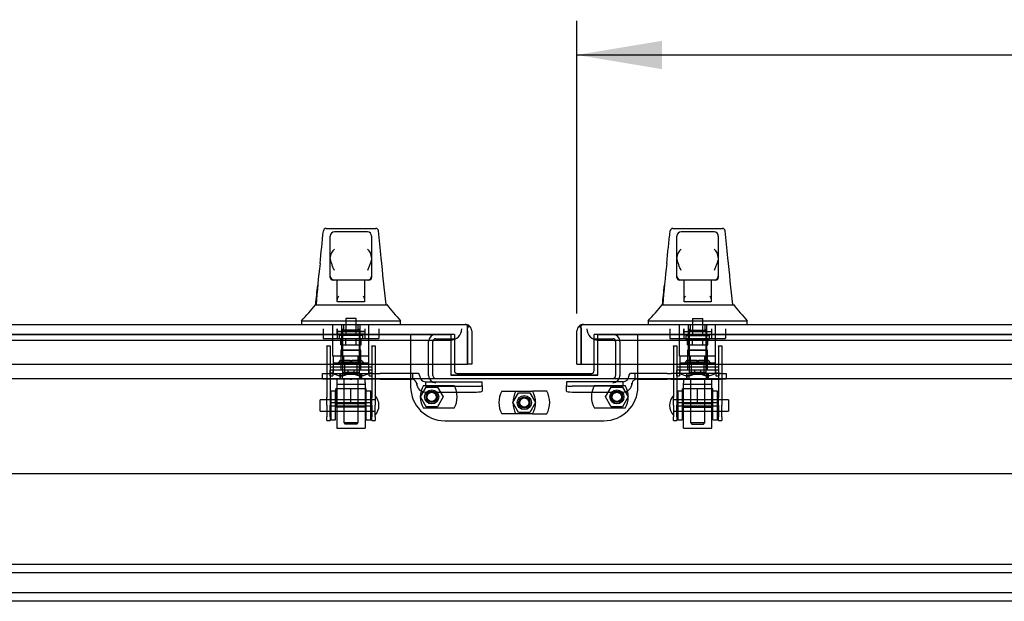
# Model space of a CAD drawing. Header units: inches. Extents: x 1 to 359, y -2 to 239.
# Tile 3 of 23: x 83 to 104, y 32 to 44. Entities that reach past the tile are written whole.
import ezdxf
from ezdxf.enums import TextEntityAlignment as Align
from ezdxf.lldxf.tags import DXFTag

# ---------------------------------------------------------------- set-up
doc = ezdxf.new("R2010")
doc.units = ezdxf.units.IN
doc.header["$MEASUREMENT"] = 0
for name, color, linetype in [('COM70098', 7, 'Continuous'), ('COM70112-2', 7, 'Continuous'), ('COM70218', 7, 'Continuous'), ('COM70220', 7, 'Continuous'), ('COM70740-1', 7, 'Continuous'), ('COM70838', 7, 'Continuous'), ('COM70839-2', 7, 'Continuous'), ('COM71183-2', 7, 'Continuous'), ('COM71193-2', 7, 'Continuous'), ('COM71194-2', 7, 'Continuous'), ('Default', 7, 'Continuous'), ('GSK86006', 7, 'Continuous'), ('HAN86294', 7, 'Continuous'), ('HAN86294_NUT', 7, 'Continuous'), ('HAN86294_SCREW', 7, 'Continuous'), ('HAN86294_WASHER', 7, 'Continuous'), ('HAN_NUT', 7, 'Continuous'), ('NTS18147', 7, 'Continuous'), ('NTS86070', 7, 'Continuous'), ('ROL87452', 7, 'Continuous'), ('RVT17786', 7, 'Continuous'), ('RVT19000', 7, 'Continuous'), ('SCC180005', 7, 'Continuous'), ('SPC87322', 7, 'Continuous'), ('STD26122', 7, 'Continuous'), ('WAF25376', 7, 'Continuous'), ('WAM30038', 7, 'Continuous')]:
    doc.layers.add(name, color=color, linetype=linetype)
doc.styles.add('SEACAD_Times_New_Roman', font='times.ttf')
tags = doc.linetypes.add('CENTER2', pattern=[1.125, 0.75, -0.125, 0.125, -0.125]).pattern_tags.tags
tags[10:11] = [DXFTag(74, 4), DXFTag(75, 0), DXFTag(340, '0'), DXFTag(46, 0.0), DXFTag(50, 0.0), DXFTag(44, 0.0), DXFTag(45, 0.0)]
tags[8:9] = [DXFTag(74, 4), DXFTag(75, 0), DXFTag(340, '0'), DXFTag(46, 0.0), DXFTag(50, 0.0), DXFTag(44, 0.0), DXFTag(45, 0.0)]
tags[6:7] = [DXFTag(74, 4), DXFTag(75, 0), DXFTag(340, '0'), DXFTag(46, 0.0), DXFTag(50, 0.0), DXFTag(44, 0.0), DXFTag(45, 0.0)]
tags[4:5] = [DXFTag(74, 4), DXFTag(75, 0), DXFTag(340, '0'), DXFTag(46, 0.0), DXFTag(50, 0.0), DXFTag(44, 0.0), DXFTag(45, 0.0)]
tags = doc.linetypes.add('HIDDEN2', pattern=[0.1875, 0.125, -0.0625]).pattern_tags.tags
tags[6:7] = [DXFTag(74, 4), DXFTag(75, 0), DXFTag(340, '0'), DXFTag(46, 0.0), DXFTag(50, 0.0), DXFTag(44, 0.0), DXFTag(45, 0.0)]
tags[4:5] = [DXFTag(74, 4), DXFTag(75, 0), DXFTag(340, '0'), DXFTag(46, 0.0), DXFTag(50, 0.0), DXFTag(44, 0.0), DXFTag(45, 0.0)]
doc.dimstyles.new('HAMMOND_(STH_-_300x200)', dxfattribs={"dimtxt": 1.5, "dimasz": 1.875, "dimexe": 0.75, "dimexo": 0.75, "dimgap": 0.375, "dimtad": 0, "dimtih": 1, "dimtoh": 1, "dimzin": 0, "dimdsep": 46, "dimtxsty": 'SEACAD_Times_New_Roman', "dimblk1": '_SE_FILLED', "dimblk2": '_SE_FILLED', "dimsah": 1, "dimcen": 0.75, "dimadec": 0, "dimazin": 0, "dimtfac": 0.8, "dimtofl": 0, "dimtmove": 0, "dimatfit": 3, "dimfxl": 1, "dimtolj": 1, "dimtzin": 0, "dimarcsym": 0})

# ---------------------------------------------------------------- blocks, each defined once
blk = doc.blocks.new('SEANNOT_GROUP2')
at = {"layer": 'Default', "color": 7, "linetype": 'CENTER2'}
blk.add_line((65.661, 34.398), (121.672, 34.398), dxfattribs=at)
blk = doc.blocks.new('SE1')
at = {"layer": 'COM70098', "color": 7, "linetype": 'HIDDEN2'}
for p, q in [((91.166, 37.46), (91.166, 36.311)), ((92.129, 37.46), (92.049, 37.46)), ((92.129, 37.46), (92.129, 36.805)), ((95.283, 37.46), (95.203, 37.46)), ((95.203, 36.805), (95.203, 37.46)), ((96.166, 36.311), (96.166, 37.46)), ((91.916, 35.561), (95.416, 35.561))]:
    blk.add_line(p, q, dxfattribs=at)
at = {"layer": 'COM70098', "color": 7, "linetype": 'Continuous'}
for p, q in [((92.129, 36.805), (92.129, 36.663)), ((95.203, 36.663), (95.203, 36.805)), ((92.189, 36.603), (95.143, 36.603))]:
    blk.add_line(p, q, dxfattribs=at)
at = {"layer": 'COM70098', "color": 7, "linetype": 'HIDDEN2'}
for centre in [(91.629, 36.085), (95.703, 36.085), (93.666, 35.96)]:
    blk.add_circle(centre, 0.156, dxfattribs=at)
at = {"layer": 'COM70098', "color": 7, "linetype": 'Continuous'}
for centre, start, end in [((92.189, 36.663), 180, 270), ((95.143, 36.663), 270, 0)]:
    blk.add_arc(centre, 0.06, start, end, dxfattribs=at)
at = {"layer": 'COM70098', "color": 7, "linetype": 'HIDDEN2'}
for centre, start, end in [((91.916, 36.311), 180, 270), ((95.416, 36.311), 270, 0)]:
    blk.add_arc(centre, 0.75, start, end, dxfattribs=at)
at = {"layer": 'COM70112-2', "color": 7, "linetype": 'HIDDEN2'}
for p, q in [((92.049, 37.462), (65.01, 37.462)), ((92.049, 37.462), (92.049, 37.46)), ((95.283, 37.46), (95.283, 37.462)), ((122.323, 37.462), (95.283, 37.462)), ((92.049, 36.568), (92.049, 36.561)), ((92.049, 36.561), (95.283, 36.561)), ((95.283, 36.561), (95.283, 36.568))]:
    blk.add_line(p, q, dxfattribs=at)
at = {"layer": 'COM70218', "color": 7, "linetype": 'HIDDEN2'}
for p, q in [((119.416, 32.398), (67.916, 32.398)), ((119.416, 32.21), (67.916, 32.21)), ((119.416, 31.773), (67.916, 31.773)), ((119.416, 31.585), (67.916, 31.585))]:
    blk.add_line(p, q, dxfattribs=at)
at = {"layer": 'COM70220', "color": 7, "linetype": 'HIDDEN2'}
for p, q in [((65.23, 37.335), (91.79, 37.335)), ((91.79, 37.335), (92.04, 37.335)), ((95.293, 37.335), (95.543, 37.335)), ((95.543, 37.335), (122.103, 37.335))]:
    blk.add_line(p, q, dxfattribs=at)
for centre, start, end in [((92.04, 37.585), 270, 0), ((95.293, 37.585), 180, 270)]:
    blk.add_arc(centre, 0.25, start, end, dxfattribs=at)
at = {"layer": 'COM70740-1', "color": 7, "linetype": 'HIDDEN2'}
for p, q in [((91.562, 36.553), (91.562, 37.305)), ((91.657, 36.553), (91.657, 37.305)), ((91.717, 37.365), (92.129, 37.365)), ((95.203, 37.365), (95.615, 37.365)), ((95.675, 37.305), (95.675, 36.553)), ((95.77, 37.305), (95.77, 36.553))]:
    blk.add_line(p, q, dxfattribs=at)
for centre, radius, start, end in [((91.717, 37.305), 0.155, 90, 180), ((91.717, 37.305), 0.06, 90, 180), ((95.615, 37.305), 0.155, 0, 90), ((95.615, 37.305), 0.06, 0, 90), ((91.717, 36.553), 0.155, 180, 270), ((91.717, 36.553), 0.06, 180, 270), ((95.615, 36.553), 0.06, 270, 0), ((95.615, 36.553), 0.155, 270, 0)]:
    blk.add_arc(centre, radius, start, end, dxfattribs=at)
at = {"layer": 'COM70838', "color": 7, "linetype": 'HIDDEN2'}
for p, q in [((89.228, 36.478), (89.228, 36.603)), ((89.228, 36.603), (89.353, 36.603)), ((89.353, 36.478), (89.228, 36.478)), ((89.353, 36.603), (90.409, 36.603)), ((89.835, 36.478), (89.353, 36.478)), ((90.409, 36.478), (89.871, 36.478)), ((90.409, 36.603), (90.497, 36.603)), ((90.497, 36.478), (90.409, 36.478)), ((91.21, 36.603), (90.497, 36.603)), ((90.497, 36.478), (91.183, 36.478)), ((91.308, 36.603), (91.21, 36.603)), ((91.21, 36.603), (91.21, 36.475)), ((91.368, 36.545), (91.368, 36.543)), ((91.493, 36.42), (91.493, 36.318)), ((91.493, 36.418), (92.738, 36.418)), ((92.738, 36.336), (92.738, 36.418)), ((95.84, 36.418), (94.595, 36.418)), ((94.595, 36.418), (94.595, 36.336)), ((95.84, 36.318), (95.84, 36.42)), ((95.965, 36.543), (95.965, 36.545)), ((96.095, 36.603), (96.025, 36.603)), ((96.095, 36.603), (96.095, 36.465)), ((96.808, 36.603), (96.095, 36.603)), ((96.15, 36.478), (96.808, 36.478)), ((96.808, 36.603), (96.897, 36.603)), ((96.897, 36.478), (96.808, 36.478)), ((97.98, 36.603), (96.897, 36.603)), ((96.897, 36.478), (97.462, 36.478)), ((97.498, 36.478), (97.98, 36.478)), ((97.98, 36.603), (98.105, 36.603)), ((98.105, 36.478), (97.98, 36.478)), ((98.105, 36.603), (98.105, 36.478)), ((91.3, 36.361), (91.3, 36.384)), ((91.493, 36.318), (92.613, 36.318)), ((91.493, 36.191), (92.613, 36.191)), ((92.738, 36.336), (92.738, 36.21)), ((94.595, 36.21), (94.595, 36.336)), ((95.84, 36.318), (94.72, 36.318)), ((94.72, 36.191), (95.84, 36.191)), ((96.033, 36.384), (96.033, 36.361))]:
    blk.add_line(p, q, dxfattribs=at)
for centre, radius, start, end in [((91.183, 36.361), 0.117, 76.4554, 90), ((91.183, 36.361), 0.117, 0, 76.4554), ((91.308, 36.543), 0.06, 0, 90), ((91.493, 36.545), 0.125, 180, 270), ((95.84, 36.545), 0.125, 270, 0), ((96.025, 36.543), 0.06, 90, 180), ((96.15, 36.361), 0.117, 118.0398, 180), ((96.15, 36.361), 0.117, 90, 118.0398), ((91.493, 36.384), 0.193, 180, 270), ((95.84, 36.384), 0.193, 270, 0)]:
    blk.add_arc(centre, radius, start, end, dxfattribs=at)
for centre, major_axis, start_param, end_param in [((92.613, 36.336), (-0.125, 0), 1.570796, 3.141593), ((92.613, 36.21), (0.125, 0), 4.712389, 6.283185), ((94.72, 36.336), (-0.125, 0), 0, 1.570796), ((94.72, 36.21), (0.125, 0), 3.141593, 4.712389)]:
    blk.add_ellipse(centre, major_axis=major_axis, ratio=0.145455, start_param=start_param, end_param=end_param, dxfattribs=at)
at = {"layer": 'COM70839-2', "color": 7, "linetype": 'HIDDEN2'}
for p, q in [((89.322, 37.209), (89.392, 37.209)), ((89.322, 37.2), (89.322, 37.209)), ((89.322, 37.2), (89.322, 36.07)), ((89.392, 37.209), (89.392, 37.2)), ((89.392, 37.2), (89.392, 36.07)), ((90.314, 37.209), (90.384, 37.209)), ((90.314, 37.2), (90.314, 37.209)), ((90.314, 37.2), (90.314, 36.07)), ((90.384, 37.209), (90.384, 37.2)), ((90.384, 37.2), (90.384, 36.07)), ((96.949, 37.209), (97.019, 37.209)), ((96.949, 37.2), (96.949, 37.209)), ((96.949, 37.2), (96.949, 36.07)), ((97.019, 37.209), (97.019, 37.2)), ((97.019, 37.2), (97.019, 36.07)), ((97.941, 37.209), (98.011, 37.209)), ((97.941, 37.2), (97.941, 37.209)), ((97.941, 37.2), (97.941, 36.07)), ((98.011, 37.209), (98.011, 37.2)), ((98.011, 37.2), (98.011, 36.07)), ((89.392, 36.748), (90.314, 36.748)), ((97.019, 36.748), (97.941, 36.748)), ((89.322, 35.906), (89.322, 36.07)), ((89.392, 36.07), (89.392, 35.906)), ((90.314, 35.906), (90.314, 36.07)), ((90.384, 36.07), (90.384, 35.906)), ((96.949, 35.906), (96.949, 36.07)), ((97.019, 36.07), (97.019, 35.906)), ((97.941, 35.906), (97.941, 36.07)), ((98.011, 36.07), (98.011, 35.906)), ((89.322, 35.906), (89.322, 35.647)), ((90.314, 35.954), (89.392, 35.954)), ((89.392, 35.647), (89.392, 35.906)), ((89.392, 35.889), (90.314, 35.889)), ((90.314, 35.906), (90.314, 35.647)), ((90.384, 35.647), (90.384, 35.906)), ((96.949, 35.906), (96.949, 35.647)), ((97.941, 35.954), (97.019, 35.954)), ((97.019, 35.647), (97.019, 35.906)), ((97.019, 35.889), (97.941, 35.889)), ((97.941, 35.906), (97.941, 35.647)), ((98.011, 35.647), (98.011, 35.906)), ((89.322, 35.569), (89.322, 35.647)), ((89.322, 35.569), (89.392, 35.569)), ((89.392, 35.647), (89.392, 35.569)), ((90.314, 35.569), (90.314, 35.647)), ((90.314, 35.569), (90.384, 35.569)), ((90.384, 35.647), (90.384, 35.569)), ((96.949, 35.569), (96.949, 35.647)), ((96.949, 35.569), (97.019, 35.569)), ((97.019, 35.647), (97.019, 35.569)), ((97.941, 35.569), (97.941, 35.647)), ((97.941, 35.569), (98.011, 35.569)), ((98.011, 35.647), (98.011, 35.569))]:
    blk.add_line(p, q, dxfattribs=at)
at = {"layer": 'COM71183-2', "color": 7, "linetype": 'HIDDEN2'}
for p, q in [((65.01, 37.46), (92.049, 37.46)), ((92.049, 37.46), (92.049, 36.805)), ((95.283, 36.805), (95.283, 37.46)), ((95.283, 37.46), (122.323, 37.46))]:
    blk.add_line(p, q, dxfattribs=at)
at = {"layer": 'COM71183-2', "color": 7, "linetype": 'Continuous'}
for p, q in [((92.049, 36.805), (92.049, 36.568)), ((95.283, 36.568), (95.283, 36.805)), ((71.635, 36.493), (115.698, 36.493)), ((92.049, 36.568), (95.283, 36.568))]:
    blk.add_line(p, q, dxfattribs=at)
at = {"layer": 'COM71193-2', "color": 7, "linetype": 'Continuous'}
for p, q in [((64.653, 37.68), (92.367, 37.68)), ((92.367, 37.68), (92.367, 37.68)), ((92.367, 37.68), (92.367, 37.68)), ((92.367, 37.68), (92.367, 37.68)), ((92.415, 37.6), (92.454, 37.651)), ((92.415, 37.537), (92.415, 37.651)), ((92.415, 37.537), (92.415, 37.6)), ((92.415, 37.537), (92.415, 37.537)), ((92.415, 37.537), (92.415, 36.805)), ((92.415, 36.805), (92.415, 37.537)), ((92.51, 37.537), (92.51, 36.805)), ((64.605, 36.805), (92.415, 36.805)), ((92.51, 36.805), (92.415, 36.805))]:
    blk.add_line(p, q, dxfattribs=at)
for start, end in [(89.9238, 90), (52.4964, 89.8439), (0, 52.4964)]:
    blk.add_arc((92.367, 37.537), 0.143, start, end, dxfattribs=at)
blk.add_open_spline([(92.415, 37.651), (92.407, 37.66), (92.399, 37.668), (92.387, 37.675), (92.383, 37.677), (92.375, 37.68), (92.371, 37.68), (92.367, 37.68)], degree=3, knots=[0, 0, 0, 0, 0.5, 0.5, 0.75, 0.75, 1, 1, 1, 1], dxfattribs=at)
at = {"layer": 'COM71194-2', "color": 7, "linetype": 'Continuous'}
for p, q in [((94.823, 36.805), (94.823, 37.537)), ((94.918, 37.6), (94.879, 37.651)), ((94.918, 37.537), (94.918, 37.651)), ((94.918, 37.6), (94.918, 37.537)), ((94.918, 37.537), (94.918, 36.805)), ((94.918, 37.537), (94.918, 37.537)), ((94.918, 36.805), (94.918, 37.537)), ((94.966, 37.68), (122.68, 37.68)), ((94.966, 37.68), (94.966, 37.68)), ((94.966, 37.68), (94.966, 37.68)), ((94.823, 36.805), (94.918, 36.805)), ((94.918, 36.805), (122.728, 36.805))]:
    blk.add_line(p, q, dxfattribs=at)
for start, end in [(127.5036, 180), (90.1561, 127.5036), (90, 90.0762)]:
    blk.add_arc((94.966, 37.537), 0.143, start, end, dxfattribs=at)
blk.add_open_spline([(94.918, 37.651), (94.926, 37.66), (94.934, 37.668), (94.946, 37.675), (94.95, 37.677), (94.958, 37.68), (94.962, 37.68), (94.966, 37.68)], degree=3, knots=[0, 0, 0, 0, 0.5, 0.5, 0.75, 0.75, 1, 1, 1, 1], dxfattribs=at)
at = {"layer": 'GSK86006', "color": 7, "linetype": 'HIDDEN2'}
for centre in [(91.629, 36.085), (95.703, 36.085), (93.666, 35.96)]:
    blk.add_circle(centre, 0.125, dxfattribs=at)
at = {"layer": 'HAN86294', "color": 7, "linetype": 'Continuous'}
for p, q in [((89.247, 39.74), (89.247, 39.742)), ((89.307, 39.795), (90.398, 39.795)), ((90.218, 39.715), (89.488, 39.715)), ((90.458, 39.741), (90.458, 39.739)), ((96.874, 39.74), (96.874, 39.742)), ((96.934, 39.795), (98.025, 39.795)), ((97.845, 39.715), (97.115, 39.715)), ((98.085, 39.741), (98.085, 39.739)), ((89.398, 39.153), (89.398, 39.625)), ((90.308, 39.625), (90.308, 39.153)), ((97.025, 39.153), (97.025, 39.625)), ((97.935, 39.625), (97.935, 39.153)), ((89.398, 38.745), (89.398, 39.153)), ((90.308, 39.153), (90.308, 38.745)), ((97.025, 38.745), (97.025, 39.153)), ((97.935, 39.153), (97.935, 38.745)), ((89.398, 38.715), (89.398, 38.745)), ((89.488, 38.655), (89.458, 38.655)), ((90.218, 38.655), (89.488, 38.655)), ((89.553, 38.224), (89.553, 38.655)), ((90.153, 38.655), (90.153, 38.224)), ((90.248, 38.655), (90.218, 38.655)), ((90.308, 38.745), (90.308, 38.715)), ((97.025, 38.715), (97.025, 38.745)), ((97.115, 38.655), (97.085, 38.655)), ((97.845, 38.655), (97.115, 38.655)), ((97.18, 38.224), (97.18, 38.655)), ((97.78, 38.655), (97.78, 38.224)), ((97.875, 38.655), (97.845, 38.655)), ((97.935, 38.745), (97.935, 38.715)), ((89.553, 38.184), (89.553, 38.224)), ((89.768, 38.18), (89.583, 38.18)), ((89.938, 38.18), (89.768, 38.18)), ((90.123, 38.18), (89.938, 38.18)), ((90.153, 38.224), (90.153, 38.184)), ((97.18, 38.184), (97.18, 38.224)), ((97.395, 38.18), (97.21, 38.18)), ((97.565, 38.18), (97.395, 38.18)), ((97.75, 38.18), (97.565, 38.18)), ((97.78, 38.224), (97.78, 38.184)), ((89.074, 38.115), (89.274, 38.115)), ((89.274, 38.115), (89.386, 38.115)), ((89.386, 38.115), (89.594, 38.115)), ((89.594, 38.115), (89.662, 38.115)), ((89.662, 38.115), (89.754, 38.115)), ((89.754, 38.115), (89.794, 38.115)), ((89.794, 38.115), (89.912, 38.115)), ((89.912, 38.115), (90.21, 38.115)), ((90.21, 38.115), (90.32, 38.115)), ((90.32, 38.115), (90.643, 38.115)), ((96.701, 38.115), (96.901, 38.115)), ((96.901, 38.115), (97.013, 38.115)), ((97.013, 38.115), (97.221, 38.115)), ((97.221, 38.115), (97.289, 38.115)), ((97.289, 38.115), (97.381, 38.115)), ((97.381, 38.115), (97.421, 38.115)), ((97.421, 38.115), (97.539, 38.115)), ((97.539, 38.115), (97.837, 38.115)), ((97.837, 38.115), (97.947, 38.115)), ((97.947, 38.115), (98.27, 38.115)), ((88.763, 37.763), (88.763, 37.68)), ((88.763, 37.76), (89.115, 37.76)), ((89.115, 37.76), (89.347, 37.76)), ((89.347, 37.76), (89.794, 37.76)), ((89.794, 37.76), (89.912, 37.76)), ((89.912, 37.76), (89.963, 37.76)), ((89.963, 37.76), (90.112, 37.76)), ((90.112, 37.76), (90.591, 37.76)), ((90.591, 37.76), (90.943, 37.76)), ((90.943, 37.68), (90.943, 37.763)), ((96.39, 37.763), (96.39, 37.68)), ((96.39, 37.76), (96.742, 37.76)), ((96.742, 37.76), (96.974, 37.76)), ((96.974, 37.76), (97.421, 37.76)), ((97.421, 37.76), (97.539, 37.76)), ((97.539, 37.76), (97.59, 37.76)), ((97.59, 37.76), (97.739, 37.76)), ((97.739, 37.76), (98.218, 37.76)), ((98.218, 37.76), (98.57, 37.76)), ((98.57, 37.68), (98.57, 37.763))]:
    blk.add_line(p, q, dxfattribs=at)
at = {"layer": 'HAN86294', "color": 7, "linetype": 'HIDDEN2'}
for p, q in [((89.457, 36.978), (89.457, 37.68)), ((89.653, 36.978), (89.653, 37.68)), ((89.69, 37.68), (89.69, 37.555)), ((90.015, 37.555), (89.69, 37.555)), ((90.015, 37.555), (90.015, 37.68)), ((90.053, 36.978), (90.053, 37.68)), ((90.248, 36.978), (90.248, 37.68)), ((97.084, 36.978), (97.084, 37.68)), ((97.28, 36.978), (97.28, 37.68)), ((97.317, 37.68), (97.317, 37.555)), ((97.317, 37.555), (97.642, 37.555)), ((97.642, 37.555), (97.642, 37.68)), ((97.68, 36.978), (97.68, 37.68)), ((97.875, 36.978), (97.875, 37.68)), ((89.653, 36.978), (89.457, 36.978)), ((90.053, 36.978), (89.653, 36.978)), ((89.693, 36.853), (89.693, 36.978)), ((89.853, 36.853), (89.693, 36.853)), ((90.013, 36.853), (89.853, 36.853)), ((90.013, 36.853), (90.013, 36.978)), ((90.248, 36.978), (90.053, 36.978)), ((97.28, 36.978), (97.084, 36.978)), ((97.68, 36.978), (97.28, 36.978)), ((97.32, 36.853), (97.32, 36.978)), ((97.48, 36.853), (97.32, 36.853)), ((97.64, 36.853), (97.48, 36.853)), ((97.64, 36.853), (97.64, 36.978)), ((97.875, 36.978), (97.68, 36.978)), ((89.693, 36.478), (89.693, 35.518)), ((90.013, 35.518), (90.013, 36.478)), ((97.32, 36.478), (97.32, 35.518)), ((97.64, 35.518), (97.64, 36.478)), ((89.693, 35.518), (90.013, 35.518)), ((89.693, 35.518), (89.723, 35.488)), ((89.983, 35.488), (89.723, 35.488)), ((89.983, 35.488), (90.013, 35.518)), ((97.32, 35.518), (97.64, 35.518)), ((97.32, 35.518), (97.35, 35.488)), ((97.35, 35.488), (97.61, 35.488)), ((97.61, 35.488), (97.64, 35.518))]:
    blk.add_line(p, q, dxfattribs=at)
at = {"layer": 'HAN86294', "color": 7, "linetype": 'Continuous'}
for centre, radius, start, end in [((89.307, 39.735), 0.06, 89.9925, 174.0071), ((89.488, 39.625), 0.09, 90, 180), ((90.218, 39.625), 0.09, 0, 90), ((90.398, 39.735), 0.06, 5.5758, 90.0089), ((96.934, 39.735), 0.06, 89.9925, 174.0071), ((97.115, 39.625), 0.09, 90, 180), ((97.845, 39.625), 0.09, 0, 90), ((98.025, 39.735), 0.06, 5.5758, 90.0089), ((89.657, 39.144), 0.259, 130.7149, 177.9019), ((90.049, 39.144), 0.259, 2.0981, 49.2851), ((97.284, 39.144), 0.259, 130.7149, 177.9019), ((97.676, 39.144), 0.259, 2.0981, 49.2851), ((105.036, 37.114), 15.978, 173.1508, 176.4066), ((89.439, 39.153), 0.0411, 178.3464, 179.9974), ((90.267, 39.153), 0.0411, 0.0026, 1.6536), ((28.598, 32.071), 62.32, 5.56591, 6.52159), ((112.663, 37.114), 15.978, 173.1508, 176.4066), ((97.066, 39.153), 0.0411, 178.3464, 179.9974), ((97.894, 39.153), 0.0411, 0.0026, 1.6536), ((36.225, 32.071), 62.32, 5.56591, 6.52159), ((89.488, 38.745), 0.09, 180, 270), ((89.458, 38.715), 0.06, 180, 270), ((90.218, 38.745), 0.09, 270, 0), ((90.248, 38.715), 0.06, 270, 0), ((97.115, 38.745), 0.09, 180, 270), ((97.085, 38.715), 0.06, 180, 270), ((97.845, 38.745), 0.09, 270, 0), ((97.875, 38.715), 0.06, 270, 0), ((85.312, 41.094), 4.799, 315.9905, 321.6256), ((103.059, 48.305), 16.062, 219.3746, 221.0327), ((92.939, 41.094), 4.799, 315.9905, 321.6256), ((110.686, 48.305), 16.062, 219.3746, 221.0327)]:
    blk.add_arc(centre, radius, start, end, dxfattribs=at)
for points in [[(89.172, 39.019), (89.197, 39.26), (89.222, 39.5), (89.247, 39.74)], [(90.515, 39.149), (90.496, 39.346), (90.477, 39.542), (90.458, 39.739)], [(96.799, 39.019), (96.824, 39.26), (96.849, 39.5), (96.874, 39.74)], [(98.142, 39.149), (98.123, 39.346), (98.104, 39.542), (98.085, 39.739)], [(89.078, 38.115), (89.093, 38.258), (89.108, 38.401), (89.122, 38.544)], [(96.705, 38.115), (96.72, 38.258), (96.735, 38.401), (96.749, 38.544)]]:
    blk.add_open_spline(points, degree=3, dxfattribs=at)
for points, knots in [([(89.488, 38.87), (89.483, 38.882), (89.478, 38.895), (89.467, 38.919), (89.462, 38.931), (89.447, 38.967), (89.438, 38.991), (89.425, 39.027), (89.421, 39.039), (89.414, 39.062), (89.411, 39.074), (89.402, 39.109), (89.398, 39.132), (89.398, 39.154)], [0, 0, 0, 0, 0.125, 0.125, 0.25, 0.25, 0.5, 0.5, 0.625, 0.625, 0.75, 0.75, 1, 1, 1, 1]), ([(90.308, 39.154), (90.308, 39.132), (90.304, 39.109), (90.295, 39.074), (90.292, 39.062), (90.285, 39.039), (90.281, 39.027), (90.268, 38.991), (90.258, 38.967), (90.244, 38.931), (90.239, 38.919), (90.228, 38.895), (90.223, 38.882), (90.218, 38.87)], [0, 0, 0, 0, 0.25, 0.25, 0.375, 0.375, 0.5, 0.5, 0.75, 0.75, 0.875, 0.875, 1, 1, 1, 1]), ([(97.115, 38.87), (97.11, 38.882), (97.105, 38.895), (97.094, 38.919), (97.089, 38.931), (97.074, 38.967), (97.065, 38.991), (97.052, 39.027), (97.048, 39.039), (97.041, 39.062), (97.038, 39.074), (97.029, 39.109), (97.025, 39.132), (97.025, 39.154)], [0, 0, 0, 0, 0.125, 0.125, 0.25, 0.25, 0.5, 0.5, 0.625, 0.625, 0.75, 0.75, 1, 1, 1, 1]), ([(97.935, 39.154), (97.935, 39.132), (97.931, 39.109), (97.922, 39.074), (97.919, 39.062), (97.912, 39.039), (97.908, 39.027), (97.895, 38.991), (97.885, 38.967), (97.871, 38.931), (97.866, 38.919), (97.855, 38.895), (97.85, 38.882), (97.845, 38.87)], [0, 0, 0, 0, 0.25, 0.25, 0.375, 0.375, 0.5, 0.5, 0.75, 0.75, 0.875, 0.875, 1, 1, 1, 1]), ([(89.553, 38.224), (89.553, 38.23), (89.554, 38.236), (89.558, 38.25), (89.561, 38.256), (89.569, 38.277), (89.576, 38.291), (89.583, 38.305)], [0, 0, 0, 0, 0.25, 0.25, 0.5, 0.5, 1, 1, 1, 1]), ([(89.583, 38.18), (89.579, 38.18), (89.575, 38.18), (89.568, 38.18), (89.564, 38.18), (89.559, 38.181), (89.557, 38.181), (89.554, 38.182), (89.553, 38.183), (89.553, 38.184)], [0, 0, 0, 0, 0.25, 0.25, 0.5, 0.5, 0.75, 0.75, 1, 1, 1, 1]), ([(90.123, 38.305), (90.13, 38.291), (90.137, 38.277), (90.145, 38.256), (90.148, 38.25), (90.152, 38.236), (90.153, 38.23), (90.153, 38.224)], [0, 0, 0, 0, 0.5, 0.5, 0.75, 0.75, 1, 1, 1, 1]), ([(90.153, 38.184), (90.153, 38.183), (90.152, 38.182), (90.149, 38.181), (90.147, 38.181), (90.139, 38.18), (90.131, 38.18), (90.123, 38.18)], [0, 0, 0, 0, 0.25, 0.25, 0.5, 0.5, 1, 1, 1, 1]), ([(97.18, 38.224), (97.18, 38.23), (97.181, 38.236), (97.185, 38.25), (97.188, 38.256), (97.196, 38.277), (97.203, 38.291), (97.21, 38.305)], [0, 0, 0, 0, 0.25, 0.25, 0.5, 0.5, 1, 1, 1, 1]), ([(97.21, 38.18), (97.206, 38.18), (97.202, 38.18), (97.195, 38.18), (97.191, 38.18), (97.186, 38.181), (97.184, 38.181), (97.181, 38.182), (97.18, 38.183), (97.18, 38.184)], [0, 0, 0, 0, 0.25, 0.25, 0.5, 0.5, 0.75, 0.75, 1, 1, 1, 1]), ([(97.75, 38.305), (97.757, 38.291), (97.764, 38.277), (97.772, 38.256), (97.775, 38.25), (97.779, 38.236), (97.78, 38.23), (97.78, 38.224)], [0, 0, 0, 0, 0.5, 0.5, 0.75, 0.75, 1, 1, 1, 1]), ([(97.78, 38.184), (97.78, 38.183), (97.779, 38.182), (97.776, 38.181), (97.774, 38.181), (97.766, 38.18), (97.758, 38.18), (97.75, 38.18)], [0, 0, 0, 0, 0.25, 0.25, 0.5, 0.5, 1, 1, 1, 1])]:
    blk.add_open_spline(points, degree=3, knots=knots, dxfattribs=at)
at = {"layer": 'HAN86294_NUT', "color": 7, "linetype": 'HIDDEN2'}
for p, q in [((89.853, 36.261), (89.52, 36.261)), ((89.52, 35.936), (89.52, 36.261)), ((90.185, 36.261), (89.853, 36.261)), ((89.853, 35.936), (89.853, 36.261)), ((90.185, 35.936), (90.185, 36.261)), ((97.48, 36.261), (97.147, 36.261)), ((97.147, 35.936), (97.147, 36.261)), ((97.812, 36.261), (97.48, 36.261)), ((97.48, 35.936), (97.48, 36.261)), ((97.812, 35.936), (97.812, 36.261)), ((89.687, 35.936), (89.52, 35.936)), ((89.52, 35.936), (89.52, 35.886)), ((90.155, 35.856), (89.55, 35.856)), ((89.853, 35.936), (89.687, 35.936)), ((90.019, 35.936), (89.853, 35.936)), ((90.185, 35.936), (90.019, 35.936)), ((90.185, 35.886), (90.185, 35.936)), ((97.314, 35.936), (97.147, 35.936)), ((97.147, 35.936), (97.147, 35.886)), ((97.177, 35.856), (97.782, 35.856)), ((97.48, 35.936), (97.314, 35.936)), ((97.646, 35.936), (97.48, 35.936)), ((97.812, 35.936), (97.646, 35.936)), ((97.812, 35.886), (97.812, 35.936))]:
    blk.add_line(p, q, dxfattribs=at)
for centre, start, end in [((89.55, 35.886), 180, 270), ((90.155, 35.886), 270, 0), ((97.177, 35.886), 180, 270), ((97.782, 35.886), 270, 0)]:
    blk.add_arc(centre, 0.03, start, end, dxfattribs=at)
at = {"layer": 'HAN86294_SCREW', "color": 7, "linetype": 'HIDDEN2'}
for p, q in [((89.969, 37.81), (89.737, 37.81)), ((89.737, 37.81), (89.737, 37.435)), ((89.969, 37.435), (89.969, 37.81)), ((97.364, 37.81), (97.596, 37.81)), ((97.364, 37.81), (97.364, 37.435)), ((97.596, 37.435), (97.596, 37.81)), ((90.115, 37.435), (89.59, 37.435)), ((89.59, 37.435), (89.59, 37.365)), ((90.115, 37.365), (89.59, 37.365)), ((89.631, 37.228), (89.631, 37.365)), ((89.742, 37.228), (89.742, 37.365)), ((89.964, 37.228), (89.964, 37.365)), ((90.075, 37.228), (90.075, 37.365)), ((90.115, 37.365), (90.115, 37.435)), ((97.217, 37.435), (97.742, 37.435)), ((97.217, 37.435), (97.217, 37.365)), ((97.217, 37.365), (97.742, 37.365)), ((97.258, 37.228), (97.258, 37.365)), ((97.369, 37.228), (97.369, 37.365)), ((97.591, 37.228), (97.591, 37.365)), ((97.702, 37.228), (97.702, 37.365)), ((97.742, 37.365), (97.742, 37.435)), ((89.631, 37.228), (89.742, 37.228)), ((89.742, 37.228), (89.964, 37.228)), ((89.964, 37.228), (90.075, 37.228)), ((97.258, 37.228), (97.369, 37.228)), ((97.369, 37.228), (97.591, 37.228)), ((97.591, 37.228), (97.702, 37.228))]:
    blk.add_line(p, q, dxfattribs=at)
at = {"layer": 'HAN86294_WASHER', "color": 7, "linetype": 'HIDDEN2'}
for p, q in [((89.541, 37.585), (89.541, 37.525)), ((90.164, 37.525), (89.541, 37.525)), ((89.541, 37.525), (89.541, 37.465)), ((89.541, 37.525), (90.164, 37.525)), ((90.164, 37.525), (90.164, 37.585)), ((90.164, 37.465), (90.164, 37.525)), ((97.168, 37.585), (97.168, 37.525)), ((97.168, 37.525), (97.791, 37.525)), ((97.168, 37.525), (97.168, 37.465)), ((97.168, 37.525), (97.791, 37.525)), ((97.791, 37.525), (97.791, 37.585)), ((97.791, 37.465), (97.791, 37.525)), ((90.164, 37.465), (89.541, 37.465)), ((97.168, 37.465), (97.791, 37.465))]:
    blk.add_line(p, q, dxfattribs=at)
at = {"layer": 'HAN_NUT', "color": 7, "linetype": 'HIDDEN2'}
for p, q in [((89.241, 37.585), (89.241, 37.37)), ((89.547, 37.585), (89.547, 37.37)), ((90.159, 37.585), (90.159, 37.37)), ((90.465, 37.585), (90.465, 37.37)), ((96.868, 37.585), (96.868, 37.37)), ((97.174, 37.585), (97.174, 37.37)), ((97.786, 37.585), (97.786, 37.37)), ((98.092, 37.585), (98.092, 37.37)), ((89.241, 37.37), (89.547, 37.37)), ((89.547, 37.37), (90.159, 37.37)), ((90.159, 37.37), (90.465, 37.37)), ((96.868, 37.37), (97.174, 37.37)), ((97.174, 37.37), (97.786, 37.37)), ((97.786, 37.37), (98.092, 37.37))]:
    blk.add_line(p, q, dxfattribs=at)
at = {"layer": 'NTS18147', "color": 7, "linetype": 'HIDDEN2'}
for p, q in [((89.633, 37.115), (90.073, 37.115)), ((89.633, 37.115), (89.633, 36.677)), ((90.073, 37.115), (89.633, 37.115)), ((89.633, 37.115), (89.633, 37.115)), ((90.073, 36.677), (90.073, 37.115)), ((90.073, 37.115), (90.073, 37.115)), ((97.7, 37.115), (97.26, 37.115)), ((97.26, 37.115), (97.26, 37.115)), ((97.26, 37.115), (97.7, 37.115)), ((97.26, 37.115), (97.26, 36.677)), ((97.7, 37.115), (97.7, 37.115)), ((97.7, 36.677), (97.7, 37.115)), ((89.458, 36.677), (89.39, 36.677)), ((89.39, 36.677), (89.39, 36.614)), ((89.458, 36.677), (89.39, 36.677)), ((89.39, 36.677), (89.39, 36.677)), ((89.39, 36.614), (89.458, 36.614)), ((89.39, 36.614), (89.39, 36.552)), ((89.39, 36.614), (89.458, 36.614)), ((89.453, 36.614), (89.453, 36.552)), ((89.785, 36.677), (89.458, 36.677)), ((89.458, 36.614), (89.458, 36.677)), ((89.785, 36.677), (89.458, 36.677)), ((89.458, 36.677), (89.458, 36.677)), ((89.921, 36.677), (89.785, 36.677)), ((89.785, 36.677), (89.785, 36.614)), ((89.921, 36.677), (89.785, 36.677)), ((89.785, 36.677), (89.785, 36.677)), ((89.785, 36.614), (89.921, 36.614)), ((89.785, 36.614), (89.921, 36.614)), ((90.248, 36.677), (89.921, 36.677)), ((89.921, 36.614), (89.921, 36.677)), ((90.248, 36.677), (89.921, 36.677)), ((89.921, 36.677), (89.921, 36.677)), ((90.316, 36.677), (90.248, 36.677)), ((90.248, 36.677), (90.248, 36.614)), ((90.316, 36.677), (90.248, 36.677)), ((90.248, 36.677), (90.248, 36.677)), ((90.248, 36.614), (90.316, 36.614)), ((90.248, 36.614), (90.316, 36.614)), ((90.253, 36.552), (90.253, 36.614)), ((90.316, 36.614), (90.316, 36.677)), ((90.316, 36.677), (90.316, 36.677)), ((90.316, 36.552), (90.316, 36.614)), ((97.085, 36.677), (97.017, 36.677)), ((97.017, 36.677), (97.017, 36.677)), ((97.085, 36.677), (97.017, 36.677)), ((97.017, 36.677), (97.017, 36.614)), ((97.017, 36.614), (97.085, 36.614)), ((97.017, 36.614), (97.085, 36.614)), ((97.017, 36.614), (97.017, 36.552)), ((97.08, 36.614), (97.08, 36.552)), ((97.412, 36.677), (97.085, 36.677)), ((97.085, 36.677), (97.085, 36.677)), ((97.412, 36.677), (97.085, 36.677)), ((97.085, 36.614), (97.085, 36.677)), ((97.548, 36.677), (97.412, 36.677)), ((97.412, 36.677), (97.412, 36.677)), ((97.548, 36.677), (97.412, 36.677)), ((97.412, 36.677), (97.412, 36.614)), ((97.412, 36.614), (97.548, 36.614)), ((97.412, 36.614), (97.548, 36.614)), ((97.875, 36.677), (97.548, 36.677)), ((97.548, 36.677), (97.548, 36.677)), ((97.875, 36.677), (97.548, 36.677)), ((97.548, 36.614), (97.548, 36.677)), ((97.943, 36.677), (97.875, 36.677)), ((97.875, 36.677), (97.875, 36.677)), ((97.943, 36.677), (97.875, 36.677)), ((97.875, 36.677), (97.875, 36.614)), ((97.875, 36.614), (97.943, 36.614)), ((97.875, 36.614), (97.943, 36.614)), ((97.88, 36.614), (97.88, 36.552)), ((97.943, 36.677), (97.943, 36.677)), ((97.943, 36.614), (97.943, 36.677)), ((97.943, 36.614), (97.943, 36.552)), ((89.39, 36.552), (89.453, 36.552)), ((89.39, 36.552), (89.453, 36.552)), ((89.621, 36.552), (89.653, 36.552)), ((89.621, 36.552), (89.653, 36.552)), ((90.053, 36.552), (90.084, 36.552)), ((90.053, 36.552), (90.084, 36.552)), ((90.253, 36.552), (90.316, 36.552)), ((90.253, 36.552), (90.316, 36.552)), ((97.017, 36.552), (97.08, 36.552)), ((97.017, 36.552), (97.08, 36.552)), ((97.248, 36.552), (97.28, 36.552)), ((97.248, 36.552), (97.28, 36.552)), ((97.68, 36.552), (97.711, 36.552)), ((97.68, 36.552), (97.711, 36.552)), ((97.88, 36.552), (97.943, 36.552)), ((97.88, 36.552), (97.943, 36.552))]:
    blk.add_line(p, q, dxfattribs=at)
for centre, start_param, end_param in [((89.621, 36.87), 2.506883, 3.776302), ((89.621, 36.871), 2.506883, 3.776302), ((89.653, 36.87), 3.141593, 3.776302), ((89.653, 36.871), 3.141593, 3.776302), ((90.053, 36.87), 2.506883, 3.141593), ((90.053, 36.871), 2.506883, 3.141593), ((90.084, 36.87), 2.506883, 3.776302), ((90.084, 36.871), 2.506883, 3.776302), ((97.248, 36.871), 2.506883, 3.776302), ((97.248, 36.87), 2.506883, 3.776302), ((97.28, 36.871), 3.141593, 3.776302), ((97.28, 36.87), 3.141593, 3.776302), ((97.68, 36.871), 2.506883, 3.141593), ((97.68, 36.87), 2.506883, 3.141593), ((97.711, 36.871), 2.506883, 3.776302), ((97.711, 36.87), 2.506883, 3.776302)]:
    blk.add_ellipse(centre, major_axis=(0, 0.318), ratio=0.866025, start_param=start_param, end_param=end_param, dxfattribs=at)
at = {"layer": 'NTS86070', "color": 7, "linetype": 'HIDDEN2'}
for p, q in [((91.446, 36.335), (92.122, 36.335)), ((93.173, 36.21), (93.849, 36.21)), ((94.159, 36.21), (93.849, 36.21)), ((95.21, 36.335), (95.886, 36.335)), ((92.122, 35.835), (91.446, 35.835)), ((95.886, 35.835), (95.21, 35.835)), ((93.849, 35.71), (93.173, 35.71)), ((93.849, 35.71), (94.159, 35.71))]:
    blk.add_line(p, q, dxfattribs=at)
for centre in [(91.629, 36.085), (95.703, 36.085), (93.666, 35.96)]:
    blk.add_circle(centre, 0.101, dxfattribs=at)
for centre, start, end in [((91.879, 36.085), 150, 210), ((91.689, 36.085), 330, 30), ((93.606, 35.96), 150, 210), ((93.916, 35.96), 150, 210), ((93.416, 35.96), 330, 30), ((93.726, 35.96), 330, 30), ((95.643, 36.085), 150, 210), ((95.453, 36.085), 330, 30)]:
    blk.add_arc(centre, 0.5, start, end, dxfattribs=at)
at = {"layer": 'ROL87452', "color": 7, "linetype": 'HIDDEN2'}
for p, q in [((89.54, 36.398), (89.54, 35.398)), ((90.165, 36.398), (90.165, 35.398)), ((97.167, 35.398), (97.167, 36.398)), ((97.792, 35.398), (97.792, 36.398)), ((89.54, 35.398), (90.165, 35.398)), ((97.167, 35.398), (97.792, 35.398))]:
    blk.add_line(p, q, dxfattribs=at)
at = {"layer": 'RVT17786', "color": 7, "linetype": 'HIDDEN2'}
for p, q in [((89.174, 35.773), (89.174, 36.023)), ((90.384, 36.023), (89.174, 36.023)), ((98.159, 36.023), (96.949, 36.023)), ((98.159, 36.023), (98.159, 35.773)), ((89.174, 35.773), (90.384, 35.773)), ((96.949, 35.773), (98.159, 35.773))]:
    blk.add_line(p, q, dxfattribs=at)
for centre, start, end in [((90.151, 35.898), 317.1291, 42.8709), ((97.182, 35.898), 137.1291, 222.8709)]:
    blk.add_arc(centre, 0.318, start, end, dxfattribs=at)
at = {"layer": 'RVT19000', "color": 7, "linetype": 'HIDDEN2'}
for p, q in [((89.712, 36.815), (89.993, 36.815)), ((89.712, 36.815), (89.712, 36.603)), ((89.993, 36.603), (89.993, 36.815)), ((97.339, 36.815), (97.62, 36.815)), ((97.339, 36.815), (97.339, 36.603)), ((97.62, 36.603), (97.62, 36.815)), ((89.54, 36.478), (89.54, 36.398)), ((89.658, 36.603), (89.658, 36.478)), ((89.835, 36.478), (89.871, 36.478)), ((90.048, 36.478), (90.048, 36.603)), ((90.165, 36.398), (90.165, 36.478)), ((97.167, 36.478), (97.167, 36.398)), ((97.285, 36.603), (97.285, 36.478)), ((97.462, 36.478), (97.498, 36.478)), ((97.675, 36.478), (97.675, 36.603)), ((97.792, 36.398), (97.792, 36.478)), ((89.54, 36.365), (90.165, 36.365)), ((97.167, 36.365), (97.792, 36.365))]:
    blk.add_line(p, q, dxfattribs=at)
at = {"layer": 'SCC180005', "color": 7, "linetype": 'HIDDEN2'}
for p, q in [((91.38, 36.085), (91.505, 36.301)), ((91.505, 36.301), (91.754, 36.301)), ((91.754, 36.301), (91.879, 36.085)), ((93.417, 35.96), (93.542, 36.176)), ((93.542, 36.176), (93.791, 36.176)), ((93.791, 36.176), (93.916, 35.96)), ((95.454, 36.085), (95.579, 36.301)), ((95.579, 36.301), (95.828, 36.301)), ((95.828, 36.301), (95.953, 36.085)), ((91.505, 35.869), (91.38, 36.085)), ((91.879, 36.085), (91.754, 35.869)), ((93.542, 35.744), (93.417, 35.96)), ((93.916, 35.96), (93.791, 35.744)), ((95.579, 35.869), (95.454, 36.085)), ((95.953, 36.085), (95.828, 35.869)), ((91.754, 35.869), (91.505, 35.869)), ((93.791, 35.744), (93.542, 35.744)), ((95.828, 35.869), (95.579, 35.869))]:
    blk.add_line(p, q, dxfattribs=at)
for centre in [(91.629, 36.085), (95.703, 36.085), (93.666, 35.96)]:
    blk.add_circle(centre, 0.123, dxfattribs=at)
at = {"layer": 'SPC87322', "color": 7, "linetype": 'HIDDEN2'}
for p, q in [((89.46, 36.978), (89.46, 36.603)), ((90.245, 36.603), (90.245, 36.978)), ((97.087, 36.978), (97.087, 36.603)), ((97.872, 36.603), (97.872, 36.978)), ((89.615, 36.478), (89.615, 36.603)), ((89.625, 36.478), (89.625, 36.603)), ((90.08, 36.478), (90.08, 36.603)), ((90.09, 36.478), (90.09, 36.603)), ((97.242, 36.478), (97.242, 36.603)), ((97.252, 36.478), (97.252, 36.603)), ((97.707, 36.478), (97.707, 36.603)), ((97.717, 36.478), (97.717, 36.603))]:
    blk.add_line(p, q, dxfattribs=at)
at = {"layer": 'STD26122', "color": 7, "linetype": 'HIDDEN2'}
for p, q in [((89.668, 37.585), (89.668, 36.62)), ((90.038, 36.62), (90.038, 37.585)), ((97.295, 37.585), (97.295, 36.62)), ((97.665, 36.62), (97.665, 37.585)), ((90.038, 36.62), (89.668, 36.62)), ((89.668, 36.62), (89.703, 36.585)), ((90.003, 36.585), (90.038, 36.62)), ((97.665, 36.62), (97.295, 36.62)), ((97.295, 36.62), (97.33, 36.585)), ((97.63, 36.585), (97.665, 36.62)), ((89.703, 36.585), (90.003, 36.585)), ((97.33, 36.585), (97.63, 36.585))]:
    blk.add_line(p, q, dxfattribs=at)
at = {"layer": 'WAF25376', "color": 7, "linetype": 'HIDDEN2'}
for p, q in [((89.416, 35.583), (89.416, 36.213)), ((89.516, 36.213), (89.416, 36.213)), ((89.516, 35.583), (89.516, 36.213)), ((90.19, 35.583), (90.19, 36.213)), ((90.29, 36.213), (90.19, 36.213)), ((90.29, 35.583), (90.29, 36.213)), ((97.043, 36.213), (97.043, 35.583)), ((97.143, 36.213), (97.043, 36.213)), ((97.143, 36.213), (97.143, 35.583)), ((97.817, 35.583), (97.817, 36.213)), ((97.917, 36.213), (97.817, 36.213)), ((97.917, 35.583), (97.917, 36.213)), ((89.416, 35.583), (89.516, 35.583)), ((90.19, 35.583), (90.29, 35.583)), ((97.043, 35.583), (97.143, 35.583)), ((97.817, 35.583), (97.917, 35.583))]:
    blk.add_line(p, q, dxfattribs=at)
at = {"layer": 'WAM30038', "color": 7, "linetype": 'HIDDEN2'}
for p, q in [((90.228, 36.826), (89.478, 36.826)), ((89.478, 36.826), (89.478, 36.802)), ((89.478, 36.826), (90.228, 36.826)), ((89.478, 36.826), (89.478, 36.826)), ((89.625, 36.89), (89.679, 36.89)), ((89.625, 36.89), (89.679, 36.89)), ((89.679, 36.89), (89.651, 36.845)), ((89.679, 36.89), (89.651, 36.845)), ((89.668, 36.836), (89.692, 36.874)), ((89.676, 36.845), (89.704, 36.89)), ((89.676, 36.845), (89.704, 36.89)), ((89.692, 36.874), (89.679, 36.89)), ((89.692, 36.874), (89.679, 36.89)), ((89.692, 36.874), (89.692, 36.874)), ((89.704, 36.89), (89.835, 36.89)), ((89.704, 36.89), (89.835, 36.89)), ((89.835, 36.89), (89.835, 36.845)), ((89.87, 36.89), (90.002, 36.89)), ((89.87, 36.845), (89.87, 36.89)), ((89.87, 36.89), (90.002, 36.89)), ((90.002, 36.89), (90.03, 36.845)), ((90.002, 36.89), (90.03, 36.845)), ((90.027, 36.89), (90.014, 36.874)), ((90.027, 36.89), (90.014, 36.874)), ((90.014, 36.874), (90.039, 36.835)), ((90.014, 36.874), (90.014, 36.874)), ((90.027, 36.89), (90.081, 36.89)), ((90.055, 36.845), (90.027, 36.89)), ((90.027, 36.89), (90.081, 36.89)), ((90.055, 36.845), (90.027, 36.89)), ((90.228, 36.802), (90.228, 36.826)), ((90.228, 36.826), (90.228, 36.826)), ((97.105, 36.826), (97.855, 36.826)), ((97.105, 36.826), (97.105, 36.826)), ((97.855, 36.826), (97.105, 36.826)), ((97.105, 36.826), (97.105, 36.802)), ((97.252, 36.89), (97.306, 36.89)), ((97.252, 36.89), (97.306, 36.89)), ((97.306, 36.89), (97.278, 36.845)), ((97.306, 36.89), (97.278, 36.845)), ((97.295, 36.836), (97.319, 36.874)), ((97.303, 36.845), (97.331, 36.89)), ((97.303, 36.845), (97.331, 36.89)), ((97.319, 36.874), (97.306, 36.89)), ((97.319, 36.874), (97.306, 36.89)), ((97.319, 36.874), (97.319, 36.874)), ((97.331, 36.89), (97.462, 36.89)), ((97.331, 36.89), (97.462, 36.89)), ((97.462, 36.89), (97.462, 36.845)), ((97.497, 36.89), (97.629, 36.89)), ((97.497, 36.89), (97.629, 36.89)), ((97.497, 36.845), (97.497, 36.89)), ((97.629, 36.89), (97.657, 36.845)), ((97.629, 36.89), (97.657, 36.845)), ((97.654, 36.89), (97.641, 36.874)), ((97.654, 36.89), (97.641, 36.874)), ((97.641, 36.874), (97.641, 36.874)), ((97.641, 36.874), (97.666, 36.835)), ((97.654, 36.89), (97.708, 36.89)), ((97.682, 36.845), (97.654, 36.89)), ((97.654, 36.89), (97.708, 36.89)), ((97.682, 36.845), (97.654, 36.89)), ((97.855, 36.826), (97.855, 36.826)), ((97.855, 36.802), (97.855, 36.826)), ((90.228, 36.802), (89.478, 36.802)), ((89.478, 36.802), (90.228, 36.802)), ((97.105, 36.802), (97.855, 36.802)), ((97.855, 36.802), (97.105, 36.802))]:
    blk.add_line(p, q, dxfattribs=at)
for centre, radius, start, end in [((88.947, 37.413), 0.854, 316.5547, 318.2901), ((89.854, 36.844), 0.0182, 177.1609, 267.9942), ((89.852, 36.844), 0.0181, 271.7718, 3.073), ((90.756, 37.411), 0.85, 221.7058, 223.4493), ((96.574, 37.413), 0.854, 316.5547, 318.2901), ((97.481, 36.844), 0.0182, 177.1609, 267.9942), ((97.479, 36.844), 0.0181, 271.7718, 3.073), ((98.383, 37.411), 0.85, 221.7058, 223.4493)]:
    blk.add_arc(centre, radius, start, end, dxfattribs=at)
for points, knots in [([(89.585, 36.845), (89.587, 36.847), (89.588, 36.849), (89.59, 36.851), (89.602, 36.864), (89.613, 36.877), (89.625, 36.89)], [0, 0, 0, 0, 0.141448, 0.141448, 0.141448, 1, 1, 1, 1]), ([(89.651, 36.845), (89.65, 36.843), (89.648, 36.841), (89.647, 36.837), (89.646, 36.835), (89.646, 36.832), (89.646, 36.832), (89.646, 36.832)], [0, 0, 0, 0, 0.25, 0.25, 0.5, 0.5, 0.5626015, 0.5626015, 0.5626015, 0.5626015]), ([(89.651, 36.826), (89.653, 36.826), (89.655, 36.827), (89.66, 36.829), (89.663, 36.831), (89.669, 36.837), (89.673, 36.841), (89.676, 36.845)], [0, 0, 0, 0, 0.25, 0.25, 0.5, 0.5, 1, 1, 1, 1]), ([(90.03, 36.845), (90.032, 36.843), (90.033, 36.841), (90.037, 36.837), (90.039, 36.835), (90.043, 36.831), (90.046, 36.829), (90.05, 36.827), (90.053, 36.826), (90.055, 36.826)], [0, 0, 0, 0, 0.25, 0.25, 0.5, 0.5, 0.75, 0.75, 1, 1, 1, 1]), ([(90.06, 36.832), (90.06, 36.832), (90.06, 36.832), (90.06, 36.837), (90.058, 36.841), (90.055, 36.845)], [0.4389304, 0.4389304, 0.4389304, 0.4389304, 0.5, 0.5, 1, 1, 1, 1]), ([(90.081, 36.89), (90.093, 36.877), (90.104, 36.864), (90.116, 36.851), (90.117, 36.849), (90.119, 36.847), (90.121, 36.845)], [0, 0, 0, 0, 0.858552, 0.858552, 0.858552, 1, 1, 1, 1]), ([(97.212, 36.845), (97.214, 36.847), (97.215, 36.849), (97.217, 36.851), (97.229, 36.864), (97.24, 36.877), (97.252, 36.89)], [0, 0, 0, 0, 0.141448, 0.141448, 0.141448, 1, 1, 1, 1]), ([(97.278, 36.845), (97.277, 36.843), (97.275, 36.841), (97.274, 36.837), (97.273, 36.835), (97.273, 36.832), (97.273, 36.832), (97.273, 36.832)], [0, 0, 0, 0, 0.25, 0.25, 0.5, 0.5, 0.5626015, 0.5626015, 0.5626015, 0.5626015]), ([(97.278, 36.826), (97.28, 36.826), (97.282, 36.827), (97.287, 36.829), (97.29, 36.831), (97.296, 36.837), (97.3, 36.841), (97.303, 36.845)], [0, 0, 0, 0, 0.25, 0.25, 0.5, 0.5, 1, 1, 1, 1]), ([(97.657, 36.845), (97.659, 36.843), (97.66, 36.841), (97.664, 36.837), (97.666, 36.835), (97.67, 36.831), (97.673, 36.829), (97.677, 36.827), (97.68, 36.826), (97.682, 36.826)], [0, 0, 0, 0, 0.25, 0.25, 0.5, 0.5, 0.75, 0.75, 1, 1, 1, 1]), ([(97.687, 36.832), (97.687, 36.832), (97.687, 36.832), (97.687, 36.837), (97.685, 36.841), (97.682, 36.845)], [0.4389304, 0.4389304, 0.4389304, 0.4389304, 0.5, 0.5, 1, 1, 1, 1]), ([(97.708, 36.89), (97.72, 36.877), (97.731, 36.864), (97.743, 36.851), (97.744, 36.849), (97.746, 36.847), (97.748, 36.845)], [0, 0, 0, 0, 0.858552, 0.858552, 0.858552, 1, 1, 1, 1])]:
    blk.add_open_spline(points, degree=3, knots=knots, dxfattribs=at)
blk = doc.blocks.new('DMBLK3615')
at = {"layer": 'Default', "linetype": 'Continuous'}
for points in [[(96.698, 43.924), (94.823, 43.612), (96.698, 43.299)], [(120.948, 43.924), (120.948, 43.299), (122.823, 43.612)]]:
    blk.add_hatch(color=7, dxfattribs=at).paths.add_polyline_path(points)
at = {"layer": 'Default', "color": 7, "linetype": 'Continuous'}
for p, q in [((94.823, 37.921), (94.823, 44.362)), ((122.823, 38.287), (122.823, 44.362)), ((94.823, 43.612), (105.152, 43.612)), ((112.494, 43.612), (122.823, 43.612))]:
    blk.add_line(p, q, dxfattribs=at)
at = {"layer": 'Default', "color": 7, "linetype": 'Continuous', "style": 'SEACAD_Times_New_Roman'}
for s, p in [('28.00', (106.264, 44.362)), ('DOOR', (105.677, 42.112))]:
    blk.add_text(s, height=1.5, dxfattribs=at).set_placement(p, align=Align.TOP_LEFT)
blk = doc.blocks.new('_SE_FILLED')
at = {"color": 0}
blk.add_line((0, 0), (-1, 0), dxfattribs=at)
blk.add_solid([(0, 0), (-1, -0.1665), (-1, 0.1665), (0, 0)], dxfattribs=at)

msp = doc.modelspace()

# ---------------------------------------------------------------- block references
at = {"layer": 'Default'}
for name in ['SE1', 'SEANNOT_GROUP2']:
    msp.add_blockref(name, (0, 0), dxfattribs=at)

# ---------------------------------------------------------------- dimensions: what is measured, and where the dimension line sits
at = {"layer": 'Default', "color": 7, "linetype": 'Continuous'}
dim = msp.add_linear_dim(base=(122.823, 43.612), p1=(94.823, 37.171), p2=(122.823, 37.537), text='\\A1;<>\\PDOOR', dimstyle='HAMMOND_(STH_-_300x200)', dxfattribs=at)
dim.commit()
dim.dimension.update_dxf_attribs({"geometry": 'DMBLK3615', "text_midpoint": (108.823, 43.612), "dimtype": 160})

doc.saveas('drawing.dxf')
